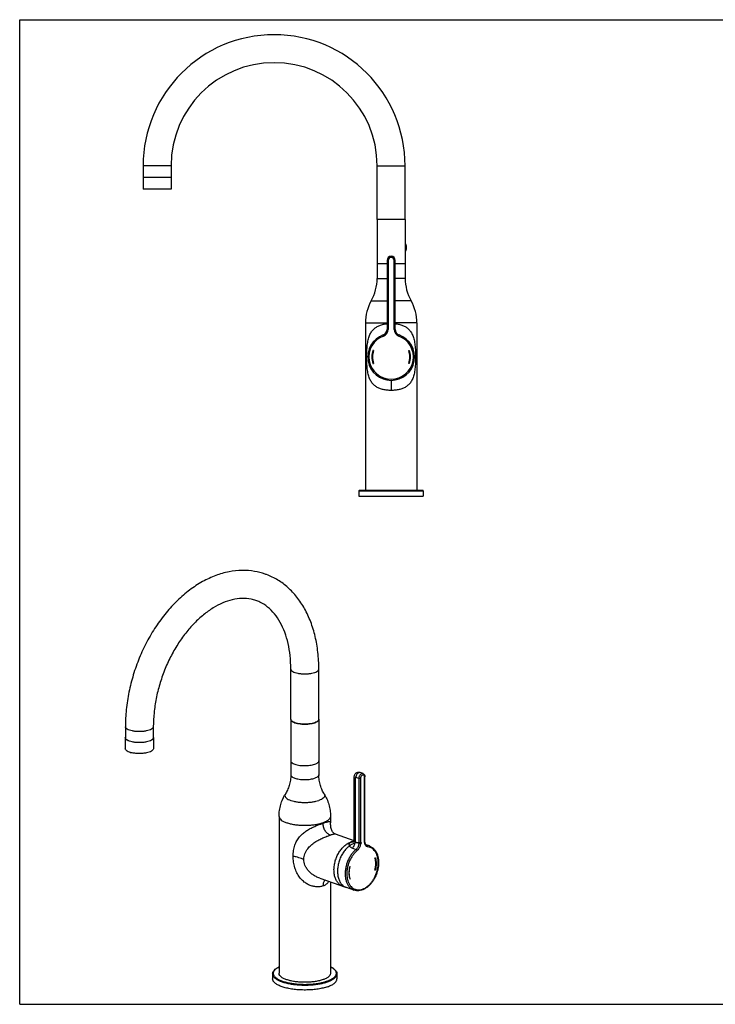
# Model space of a CAD drawing. Header units: millimetres. Extents: x 0 to 1189, y 0 to 841.
# Tile 1 of 2: x 0 to 594, y 0 to 841. Entities that reach past the tile are written whole.
import ezdxf

# ---------------------------------------------------------------- set-up
doc = ezdxf.new("R2010")
doc.units = ezdxf.units.MM
doc.header["$LTSCALE"] = 65.395
doc.layers.get('0').update_dxf_attribs({"linetype": 'CONTINUOUS'})
doc.layers.add('ACHSEN', color=7, linetype='CONTINUOUS')
doc.layers.add('FLAECHEN', color=7, linetype='CONTINUOUS')

msp = doc.modelspace()

# ---------------------------------------------------------------- linework, layer by layer
at = {"color": 7, "linetype": 'CONTINUOUS'}
for p, q in [((0, 0), (0, 841)), ((0, 841), (1189, 841)), ((105.5, 716.24), (105.5, 706.24)), ((129.4, 716.24), (129.4, 706.24)), ((305.5, 670.47), (305.5, 716.24)), ((329.4, 670.47), (329.4, 716.24)), ((105.45, 706.24), (105.45, 696.24)), ((129.45, 706.24), (105.45, 706.24)), ((129.45, 706.24), (129.45, 696.24)), ((129.45, 696.24), (105.45, 696.24)), ((329.45, 670.47), (305.45, 670.47)), ((305.45, 670.47), (305.45, 619.94)), ((329.45, 670.47), (329.45, 649.54)), ((329.45, 643.34), (329.45, 619.94)), ((313.95, 635.44), (313.95, 576.45)), ((320.95, 576.45), (320.95, 635.44)), ((302.42, 558.41), (301.95, 558.58)), ((332.49, 558.41), (332.96, 558.58)), ((301.95, 547.3), (302.42, 547.47)), ((332.96, 547.3), (332.49, 547.47)), ((344.45, 438.94), (290.45, 438.94)), ((231.73, 243.48), (231.73, 286.38)), ((255.63, 243.48), (255.63, 286.38)), ((90.31, 237.08), (90.31, 227.71)), ((114.21, 237.08), (114.21, 227.71)), ((231.68, 243.48), (231.68, 196.12)), ((255.68, 243.48), (255.68, 196.12)), ((90.26, 227.71), (90.26, 218.34)), ((114.26, 227.71), (114.26, 218.34)), ((285.61, 193.88), (285.61, 140.23)), ((293.44, 197.01), (290.97, 197.87)), ((295.06, 139.03), (295.06, 194.32)), ((303.63, 124.97), (303.96, 125.24)), ((303.63, 124.97), (303.64, 124.96)), ((303.64, 124.96), (303.98, 125.24)), ((303.96, 125.24), (303.98, 125.24)), ((282.36, 117.56), (282.03, 117.6)), ((282.03, 117.6), (282.05, 117.59)), ((282.38, 117.55), (282.05, 117.59)), ((282.36, 117.56), (282.38, 117.55)), ((303.63, 114.71), (303.64, 114.7)), ((303.98, 114.66), (303.64, 114.7)), ((282.03, 107.02), (282.05, 107.02)), ((282.05, 107.02), (282.38, 107.29)), ((0, 0), (1189, 0))]:
    msp.add_line(p, q, dxfattribs=at)
at = {"color": 9, "linetype": 'CONTINUOUS'}
for p, q in [((129.4, 716.24), (105.5, 716.24)), ((305.5, 716.24), (329.4, 716.24)), ((329.67, 643.34), (329.67, 649.54)), ((330.1, 643.57), (330.1, 649.31)), ((305.45, 632.64), (313.95, 632.64)), ((314.95, 635.44), (313.95, 635.44)), ((314.95, 635.44), (314.95, 576.45)), ((319.95, 635.44), (320.95, 635.44)), ((319.95, 576.45), (319.95, 635.44)), ((320.95, 632.64), (329.45, 632.64)), ((314.95, 576.45), (313.95, 576.45)), ((319.95, 576.45), (320.95, 576.45)), ((310.99, 570.81), (310.65, 571.75)), ((323.91, 570.81), (324.25, 571.75)), ((289.95, 438.44), (344.95, 438.44)), ((289.81, 192.84), (287.34, 193.71)), ((294.76, 138.79), (294.76, 194.07)), ((286.63, 193.01), (286.63, 138.66)), ((289.81, 192.84), (289.81, 137.55)), ((291.23, 192.84), (291.23, 137.55)), ((286.63, 138.66), (289.81, 137.55)), ((297.1, 135.68), (296.32, 135.96)), ((296.65, 135.79), (296.65, 135.79)), ((284.3, 133.44), (287.48, 132.33))]:
    msp.add_line(p, q, dxfattribs=at)
at = {"color": 7, "linetype": 'CONTINUOUS'}
msp.add_lwpolyline([(285.61, 140.23), (285.59, 139.97), (285.54, 139.64), (285.46, 139.34), (285.35, 139.08), (285.23, 138.85), (285.1, 138.67), (284.98, 138.53), (284.87, 138.42), (284.78, 138.34), (284.71, 138.29), (284.69, 138.28)], dxfattribs=at)
for centre, radius, start, end in [((217.45, 716.24), 111.95, 0, 180), ((217.45, 716.24), 88.05, 0, 180), ((329.67, 649.04), 0.5, 32.23095, 90), ((329.67, 643.84), 0.5, 270, 327.76905), ((317.45, 635.44), 3.5, 0, 180), ((308.95, 576.45), 5, 289.87687, 360), ((325.95, 576.45), 5, 180, 250.12313), ((317.45, 552.94), 20, 109.87687, 70.12313), ((317.45, 552.94), 16.5, 160, 200), ((317.45, 552.94), 16, 160, 200), ((317.45, 552.94), 16, 340, 20), ((317.45, 552.94), 16.5, 340, 20), ((290.45, 438.44), 0.5, 90, 180), ((344.45, 438.44), 0.5, 0, 90), ((99.05, 230.53), 16.04, 250.81051, 253.51044), ((99.56, 232.26), 17.84, 253.49435, 255.0682)]:
    msp.add_arc(centre, radius, start, end, dxfattribs=at)
at = {"color": 9, "linetype": 'CONTINUOUS'}
for centre, radius, start, end in [((317.45, 635.44), 2.5, 0, 180), ((308.95, 576.45), 6, 289.87687, 360), ((325.95, 576.45), 6, 180, 250.12313), ((317.45, 552.94), 19, 109.87687, 70.12313), ((297.39, 137.9), 2.23, 250.85512, 262.54283), ((295.96, 126.89), 8.86, 70.80083, 82.60748)]:
    msp.add_arc(centre, radius, start, end, dxfattribs=at)
at = {"color": 7, "linetype": 'CONTINUOUS'}
for points, knots in [([(209.81, 367.45), (206.88, 368.47), (200.37, 370.14), (189.92, 370.92), (178.66, 369.71), (167.25, 366.44), (155.92, 361.14), (144.92, 353.93), (134.48, 344.94), (124.81, 334.4), (116.09, 322.55), (108.45, 309.61), (102.02, 295.83), (96.89, 281.46), (93.14, 266.73), (90.85, 251.91), (90.31, 241.99), (90.31, 237.08)], [0, 0, 0, 0, 0.046015, 0.099347, 0.154872, 0.213397, 0.274802, 0.339995, 0.408169, 0.478949, 0.551962, 0.626344, 0.701784, 0.777492, 0.852786, 0.927095, 1, 1, 1, 1]), ([(255.63, 286.38), (255.63, 291.15), (255.14, 300.52), (252.85, 314.08), (249.04, 326.65), (243.81, 337.98), (237.26, 347.85), (229.54, 356.1), (220.79, 362.62), (213.96, 365.95), (210.22, 367.3), (209.81, 367.45)], [0, 0, 0, 0, 0.144092, 0.28297, 0.414955, 0.539964, 0.659044, 0.771382, 0.880072, 0.986958, 1, 1, 1, 1]), ([(201.95, 344.88), (200.59, 345.35), (196.64, 346.44), (189.77, 346.98), (181.51, 345.81), (173.19, 342.98), (164.93, 338.62), (156.82, 332.78), (148.99, 325.55), (141.59, 317.02), (134.78, 307.34), (128.74, 296.7), (123.59, 285.3), (119.47, 273.4), (116.46, 261.24), (114.64, 249.11), (114.21, 241.04), (114.21, 237.08)], [0, 0, 0, 0, 0.027468, 0.078234, 0.130933, 0.186427, 0.245852, 0.309415, 0.377626, 0.449844, 0.525587, 0.604145, 0.684259, 0.765027, 0.84536, 0.924077, 1, 1, 1, 1]), ([(231.73, 286.38), (231.73, 290.19), (231.36, 297.55), (229.63, 308.09), (226.81, 317.66), (222.95, 326.19), (218.04, 333.54), (212.15, 339.5), (206.56, 343.05), (203.04, 344.49), (201.95, 344.88)], [0, 0, 0, 0, 0.164026, 0.316215, 0.458588, 0.592265, 0.717638, 0.836912, 0.950247, 1, 1, 1, 1]), ([(235.2, 240.52), (234.58, 240.74), (233.52, 241.19), (232.26, 242.07), (231.72, 242.94), (231.69, 243.4), (231.69, 243.48)], [0, 0, 0, 0, 0.404582, 0.715725, 0.947899, 1, 1, 1, 1]), ([(231.81, 243.01), (231.91, 242.67), (232.44, 241.97), (233.65, 241.16), (234.66, 240.74), (235.23, 240.54)], [0, 0, 0, 0, 0.250393, 0.580558, 1, 1, 1, 1]), ([(255.65, 243.23), (255.62, 243.06), (255.42, 242.46), (254.54, 241.62), (253.02, 240.79), (250.98, 240.11), (248.53, 239.61), (245.81, 239.32), (242.97, 239.27), (240.17, 239.44), (237.57, 239.84), (235.94, 240.26), (235.2, 240.52)], [0, 0, 0, 0, 0.023881, 0.083159, 0.162464, 0.261908, 0.37805, 0.505581, 0.638166, 0.769055, 0.891635, 1, 1, 1, 1]), ([(235.23, 240.54), (235.92, 240.3), (237.41, 239.9), (239.79, 239.51), (242.36, 239.31), (245, 239.31), (247.58, 239.51), (249.96, 239.9), (252.04, 240.45), (253.71, 241.16), (254.92, 241.97), (255.45, 242.67), (255.56, 243.01)], [0, 0, 0, 0, 0.101076, 0.214869, 0.336688, 0.461246, 0.583065, 0.696858, 0.797934, 0.882689, 0.949404, 1, 1, 1, 1]), ([(93.78, 224.75), (93.12, 224.98), (91.99, 225.47), (90.67, 226.43), (90.26, 227.33), (90.26, 227.71)], [0, 0, 0, 0, 0.434682, 0.759838, 1, 1, 1, 1]), ([(90.51, 226.96), (90.42, 227.12), (90.33, 227.37), (90.32, 227.63), (90.32, 227.71)], [0, 0, 0, 0, 0.679163, 1, 1, 1, 1]), ([(114.26, 227.71), (114.26, 227.33), (113.85, 226.43), (112.53, 225.47), (110.62, 224.64), (108.16, 224.02), (105.31, 223.62), (102.26, 223.48), (99.21, 223.62), (96.37, 224.02), (94.59, 224.47), (93.78, 224.75)], [0, 0, 0, 0, 0.052529, 0.123649, 0.218725, 0.335502, 0.468235, 0.609363, 0.75049, 0.883223, 1, 1, 1, 1]), ([(93.81, 224.77), (93.2, 224.98), (92.14, 225.43), (91.03, 226.2), (90.6, 226.79), (90.51, 226.96)], [0, 0, 0, 0, 0.483021, 0.854487, 1, 1, 1, 1]), ([(114.02, 226.96), (113.82, 226.57), (113.08, 225.86), (111.56, 225.03), (109.53, 224.36), (107.09, 223.86), (104.38, 223.57), (101.55, 223.51), (98.76, 223.69), (96.17, 224.08), (94.55, 224.51), (93.81, 224.77)], [0, 0, 0, 0, 0.060729, 0.141973, 0.24385, 0.362834, 0.493485, 0.629314, 0.763405, 0.888984, 1, 1, 1, 1]), ([(93.78, 215.38), (93.12, 215.61), (91.99, 216.1), (90.67, 217.06), (90.26, 217.96), (90.26, 218.34)], [0, 0, 0, 0, 0.434682, 0.759838, 1, 1, 1, 1]), ([(114.26, 218.34), (114.26, 217.96), (113.85, 217.06), (112.53, 216.1), (110.62, 215.27), (108.16, 214.64), (105.31, 214.25), (102.26, 214.11), (99.21, 214.25), (96.78, 214.59), (95.4, 214.9), (94.97, 215.02)], [0, 0, 0, 0, 0.055677, 0.131059, 0.231832, 0.355607, 0.496295, 0.645879, 0.795463, 0.936151, 1, 1, 1, 1]), ([(290.97, 197.87), (290.67, 197.98), (290.06, 198.11), (289.12, 198.1), (288.22, 197.88), (287.37, 197.44), (286.63, 196.78), (286.05, 195.94), (285.69, 194.95), (285.61, 194.23), (285.61, 193.88)], [0, 0, 0, 0, 0.121569, 0.236954, 0.353817, 0.474559, 0.599352, 0.728023, 0.863004, 1, 1, 1, 1]), ([(293.44, 197.01), (293.56, 196.97), (293.88, 196.82), (294.34, 196.45), (294.75, 195.86), (295, 195.13), (295.06, 194.6), (295.06, 194.32)], [0, 0, 0, 0, 0.11611, 0.310556, 0.52349, 0.753583, 1, 1, 1, 1]), ([(292.34, 137.54), (291.96, 137.67), (290.71, 138.02), (288.45, 138.12), (285.64, 137.48), (282.87, 136.12), (280.22, 134.11), (277.79, 131.51), (275.66, 128.43), (273.91, 124.99), (272.61, 121.31), (271.81, 117.53), (271.61, 114.98), (271.61, 113.73)], [0, 0, 0, 0, 0.033788, 0.107968, 0.186811, 0.272231, 0.364852, 0.464189, 0.568915, 0.67713, 0.786598, 0.894971, 1, 1, 1, 1]), ([(296.65, 135.79), (296.45, 135.86), (296.06, 136.09), (295.62, 136.63), (295.3, 137.31), (295.1, 138.13), (295.06, 138.72), (295.06, 139.03)], [0, 0, 0, 0, 0.16949, 0.344023, 0.537373, 0.756161, 1, 1, 1, 1]), ([(298.87, 135.26), (299.54, 135.03), (300.85, 134.4), (302.59, 133.01), (304.08, 131.2), (305.26, 129.02), (306.12, 126.53), (306.63, 123.8), (306.78, 120.89), (306.58, 117.88), (306.04, 114.84), (305.16, 111.84), (303.97, 108.95), (302.5, 106.23), (300.78, 103.77), (299.41, 102.23), (298.65, 101.49), (298.59, 101.43)], [0, 0, 0, 0, 0.054383, 0.110671, 0.169994, 0.232953, 0.300026, 0.37119, 0.445796, 0.523215, 0.602467, 0.682718, 0.762907, 0.841973, 0.919098, 0.993311, 1, 1, 1, 1]), ([(303.63, 124.97), (303.81, 124.36), (304.11, 123.08), (304.32, 121.09), (304.32, 119), (304.09, 116.85), (303.81, 115.42), (303.63, 114.71)], [0, 0, 0, 0, 0.18407, 0.377547, 0.579205, 0.787361, 1, 1, 1, 1]), ([(303.64, 114.7), (303.87, 115.59), (304.21, 117.37), (304.38, 120.03), (304.22, 122.57), (303.88, 124.2), (303.64, 124.96)], [0, 0, 0, 0, 0.265198, 0.522575, 0.768426, 1, 1, 1, 1]), ([(303.98, 125.24), (304.22, 124.45), (304.57, 122.77), (304.74, 120.15), (304.56, 117.41), (304.21, 115.58), (303.98, 114.66)], [0, 0, 0, 0, 0.231574, 0.477425, 0.734802, 1, 1, 1, 1]), ([(271.61, 113.73), (271.61, 112.54), (271.78, 110.23), (272.56, 106.98), (273.86, 104.15), (275.63, 101.87), (277.49, 100.47), (278.73, 99.92), (279.17, 99.77)], [0, 0, 0, 0, 0.211708, 0.409306, 0.591621, 0.759804, 0.917727, 1, 1, 1, 1]), ([(282.03, 117.6), (281.85, 116.87), (281.55, 115.39), (281.32, 113.18), (281.32, 111.02), (281.54, 108.97), (281.84, 107.65), (282.03, 107.02)], [0, 0, 0, 0, 0.212639, 0.420795, 0.622453, 0.81593, 1, 1, 1, 1]), ([(282.05, 117.59), (281.82, 116.68), (281.47, 114.84), (281.29, 112.1), (281.45, 109.48), (281.81, 107.81), (282.05, 107.02)], [0, 0, 0, 0, 0.265198, 0.522575, 0.768426, 1, 1, 1, 1]), ([(282.38, 107.29), (282.15, 108.06), (281.81, 109.68), (281.64, 112.22), (281.82, 114.88), (282.16, 116.66), (282.38, 117.55)], [0, 0, 0, 0, 0.231574, 0.477425, 0.734802, 1, 1, 1, 1]), ([(298.59, 101.43), (297.99, 100.85), (296.69, 99.75), (294.56, 98.4), (292.29, 97.44), (290.01, 96.95), (287.79, 96.94), (286.37, 97.26), (285.71, 97.49)], [0, 0, 0, 0, 0.176604, 0.360316, 0.532813, 0.695513, 0.850177, 1, 1, 1, 1]), ([(216.18, 26), (216.18, 26.45), (216.35, 27.39), (217.11, 28.73), (218.34, 30), (219.91, 31.11), (221.09, 31.73), (221.68, 32.01)], [0, 0, 0, 0, 0.155166, 0.329221, 0.533188, 0.77057, 1, 1, 1, 1]), ([(259.24, 21.05), (258.22, 20.69), (256.01, 20.07), (252.49, 19.4), (248.67, 18.96), (244.69, 18.77), (240.67, 18.83), (236.76, 19.15), (233.07, 19.71), (229.74, 20.48), (226.88, 21.46), (224.56, 22.59), (222.86, 23.86), (221.88, 25.19), (221.69, 26.11), (221.69, 26.47)], [0, 0, 0, 0, 0.08043, 0.169799, 0.265663, 0.36524, 0.465568, 0.563651, 0.656598, 0.741775, 0.816974, 0.880652, 0.932331, 0.973437, 1, 1, 1, 1]), ([(265.68, 26.47), (265.68, 26.35), (265.65, 25.73), (265.12, 24.55), (263.73, 23.21), (261.72, 22.01), (260.12, 21.36), (259.24, 21.05)], [0, 0, 0, 0, 0.039714, 0.209976, 0.419916, 0.682757, 1, 1, 1, 1]), ([(265.69, 32.01), (266.3, 31.72), (267.5, 31.08), (269.07, 29.96), (270.28, 28.7), (271.01, 27.38), (271.18, 26.44), (271.18, 26)], [0, 0, 0, 0, 0.240664, 0.474001, 0.674528, 0.846056, 1, 1, 1, 1])]:
    msp.add_open_spline(points, degree=3, knots=knots, dxfattribs=at)
at = {"color": 9, "linetype": 'CONTINUOUS'}
for points, knots in [([(231.73, 286.38), (231.73, 286), (232.14, 285.1), (233.46, 284.15), (234.58, 283.66), (235.23, 283.43)], [0, 0, 0, 0, 0.240162, 0.565318, 1, 1, 1, 1]), ([(235.23, 283.43), (236.04, 283.15), (237.81, 282.7), (240.65, 282.3), (243.68, 282.17), (246.72, 282.3), (249.55, 282.7), (252, 283.32), (253.91, 284.15), (255.22, 285.1), (255.63, 286), (255.63, 286.38)], [0, 0, 0, 0, 0.116777, 0.24951, 0.390637, 0.531765, 0.664498, 0.781275, 0.876351, 0.947471, 1, 1, 1, 1]), ([(93.81, 234.14), (93.16, 234.37), (92.03, 234.85), (90.72, 235.81), (90.31, 236.7), (90.31, 237.08)], [0, 0, 0, 0, 0.434682, 0.759838, 1, 1, 1, 1]), ([(114.21, 237.08), (114.21, 236.7), (113.8, 235.81), (112.49, 234.85), (110.58, 234.03), (108.13, 233.4), (105.3, 233.01), (102.26, 232.87), (99.23, 233.01), (96.39, 233.4), (94.62, 233.86), (93.81, 234.14)], [0, 0, 0, 0, 0.052529, 0.123649, 0.218725, 0.335502, 0.468235, 0.609363, 0.75049, 0.883223, 1, 1, 1, 1]), ([(231.69, 208.02), (231.68, 207.95), (231.71, 207.56), (232.09, 206.82), (233.06, 206.02), (234.44, 205.31), (236.21, 204.71), (238.3, 204.25), (240.62, 203.95), (243.06, 203.82), (245.54, 203.86), (247.94, 204.08), (250.15, 204.46), (251.53, 204.84), (252.17, 205.07)], [0, 0, 0, 0, 0.009885, 0.052921, 0.108008, 0.178356, 0.263579, 0.361443, 0.468637, 0.581219, 0.694868, 0.805305, 0.908311, 1, 1, 1, 1]), ([(252.17, 205.07), (252.71, 205.25), (253.67, 205.65), (254.84, 206.41), (255.54, 207.21), (255.68, 207.79), (255.68, 208.02)], [0, 0, 0, 0, 0.355854, 0.642387, 0.863538, 1, 1, 1, 1]), ([(285.61, 193.88), (285.61, 193.85), (285.62, 193.72), (285.77, 193.47), (286.14, 193.21), (286.45, 193.08), (286.63, 193.01)], [0, 0, 0, 0, 0.052279, 0.284409, 0.595493, 1, 1, 1, 1]), ([(287.34, 193.71), (287.29, 193.72), (287.19, 193.74), (287.03, 193.73), (286.89, 193.66), (286.78, 193.55), (286.69, 193.39), (286.64, 193.21), (286.63, 193.08), (286.63, 193.01)], [0, 0, 0, 0, 0.135944, 0.263866, 0.390542, 0.523649, 0.668718, 0.827997, 1, 1, 1, 1]), ([(290.97, 197.87), (290.88, 197.9), (290.6, 197.97), (290.09, 197.96), (289.48, 197.74), (288.9, 197.33), (288.38, 196.78), (287.94, 196.1), (287.6, 195.34), (287.39, 194.53), (287.34, 193.98), (287.34, 193.71)], [0, 0, 0, 0, 0.044962, 0.137475, 0.238354, 0.349958, 0.47191, 0.601812, 0.735985, 0.870143, 1, 1, 1, 1]), ([(293.44, 197.01), (293.35, 197.04), (293.07, 197.11), (292.56, 197.09), (291.96, 196.87), (291.38, 196.47), (290.85, 195.92), (290.41, 195.24), (290.08, 194.47), (289.87, 193.67), (289.81, 193.11), (289.81, 192.84)], [0, 0, 0, 0, 0.044965, 0.137475, 0.238353, 0.349953, 0.471908, 0.601794, 0.735999, 0.870143, 1, 1, 1, 1]), ([(294.76, 194.07), (294.76, 194.26), (294.73, 194.6), (294.59, 195.09), (294.35, 195.48), (294.02, 195.76), (293.62, 195.89), (293.19, 195.88), (292.76, 195.72), (292.34, 195.43), (291.97, 195.04), (291.65, 194.55), (291.41, 194.01), (291.26, 193.43), (291.23, 193.04), (291.23, 192.84)], [0, 0, 0, 0, 0.08252, 0.158398, 0.227004, 0.289908, 0.350646, 0.413575, 0.482204, 0.55814, 0.641123, 0.729496, 0.820796, 0.912041, 1, 1, 1, 1]), ([(294.76, 194.07), (294.83, 194.1), (294.93, 194.14), (295.04, 194.24), (295.05, 194.3), (295.05, 194.32)], [0, 0, 0, 0, 0.509553, 0.863777, 1, 1, 1, 1]), ([(291.23, 192.84), (291.15, 192.81), (290.96, 192.77), (290.67, 192.74), (290.37, 192.74), (290.08, 192.77), (289.9, 192.81), (289.81, 192.84)], [0, 0, 0, 0, 0.182083, 0.39091, 0.60909, 0.817917, 1, 1, 1, 1]), ([(283.1, 138.33), (282.87, 138.25), (282.44, 138.06), (281.91, 137.66), (281.53, 137.13), (281.37, 136.49), (281.47, 135.79), (281.84, 135.06), (282.47, 134.39), (283.32, 133.83), (283.96, 133.56), (284.3, 133.44)], [0, 0, 0, 0, 0.101569, 0.194197, 0.280995, 0.368493, 0.464504, 0.575951, 0.70608, 0.849456, 1, 1, 1, 1]), ([(285.08, 138.65), (285, 138.65), (284.6, 138.63), (283.93, 138.56), (283.36, 138.42), (283.1, 138.33)], [0, 0, 0, 0, 0.119379, 0.592514, 1, 1, 1, 1]), ([(284.3, 133.44), (284.58, 133.68), (285.11, 134.23), (285.76, 135.2), (286.25, 136.3), (286.56, 137.47), (286.63, 138.27), (286.63, 138.66)], [0, 0, 0, 0, 0.186998, 0.386647, 0.593206, 0.799917, 1, 1, 1, 1]), ([(285.61, 140.23), (285.61, 140.2), (285.61, 140), (285.68, 139.64), (285.89, 139.2), (286.21, 138.85), (286.49, 138.71), (286.63, 138.66)], [0, 0, 0, 0, 0.049692, 0.295668, 0.541463, 0.774933, 1, 1, 1, 1]), ([(289.81, 137.55), (289.81, 137.23), (289.76, 136.57), (289.55, 135.59), (289.2, 134.63), (288.72, 133.74), (288.15, 132.96), (287.71, 132.52), (287.48, 132.33)], [0, 0, 0, 0, 0.164102, 0.336034, 0.5107, 0.682771, 0.847238, 1, 1, 1, 1]), ([(291.23, 137.55), (291.23, 137.17), (291.17, 136.38), (290.91, 135.2), (290.49, 134.05), (289.92, 132.98), (289.24, 132.05), (288.7, 131.52), (288.43, 131.29)], [0, 0, 0, 0, 0.163656, 0.335738, 0.510606, 0.682902, 0.847544, 1, 1, 1, 1]), ([(291.23, 137.55), (291.15, 137.52), (290.96, 137.48), (290.67, 137.45), (290.37, 137.45), (290.08, 137.48), (289.9, 137.52), (289.81, 137.55)], [0, 0, 0, 0, 0.182083, 0.39091, 0.60909, 0.817917, 1, 1, 1, 1]), ([(294.76, 138.79), (294.83, 138.81), (294.93, 138.85), (295.04, 138.95), (295.05, 139.01), (295.05, 139.03)], [0, 0, 0, 0, 0.509553, 0.863777, 1, 1, 1, 1]), ([(297.56, 134.47), (297.3, 134.51), (296.77, 134.66), (296.06, 135.13), (295.49, 135.82), (295.07, 136.7), (294.82, 137.71), (294.76, 138.42), (294.76, 138.79)], [0, 0, 0, 0, 0.142367, 0.289753, 0.447535, 0.619081, 0.804468, 1, 1, 1, 1]), ([(297.56, 134.47), (297.59, 134.57), (297.62, 134.78), (297.58, 135.08), (297.48, 135.35), (297.32, 135.57), (297.17, 135.66), (297.1, 135.68)], [0, 0, 0, 0, 0.221994, 0.439059, 0.642888, 0.829161, 1, 1, 1, 1]), ([(287.48, 132.33), (287.1, 132.02), (286.36, 131.36), (285.31, 130.27), (284.3, 129.09), (283.35, 127.82), (282.47, 126.47), (281.65, 125.05), (280.91, 123.57), (280.24, 122.04), (279.67, 120.48), (279.17, 118.88), (278.77, 117.23), (278.45, 115.53), (278.23, 113.8), (278.13, 112.05), (278.15, 110.33), (278.29, 108.68), (278.53, 107.12), (278.88, 105.68), (279.31, 104.35), (279.83, 103.12), (280.44, 101.98), (281.13, 100.94), (281.9, 100.01), (282.74, 99.19), (283.65, 98.5), (284.62, 97.93), (285.32, 97.63), (285.69, 97.5), (285.71, 97.49)], [0, 0, 0, 0, 0.036344, 0.073757, 0.112069, 0.151236, 0.191141, 0.23162, 0.272577, 0.313872, 0.355122, 0.396192, 0.437868, 0.480752, 0.524296, 0.567727, 0.610336, 0.651484, 0.690607, 0.727266, 0.761478, 0.794184, 0.826002, 0.856789, 0.88652, 0.915393, 0.943598, 0.97131, 0.998781, 1, 1, 1, 1]), ([(288.43, 131.29), (287.72, 130.7), (286.34, 129.38), (284.52, 127.1), (282.93, 124.54), (281.6, 121.75), (280.58, 118.81), (279.89, 115.81), (279.54, 112.8), (279.55, 109.89), (279.92, 107.14), (280.64, 104.63), (281.7, 102.41), (283.07, 100.56), (284.72, 99.12), (286.6, 98.15), (288.67, 97.68), (290.85, 97.72), (293.07, 98.27), (295.28, 99.3), (297.03, 100.51), (298.03, 101.37), (298.36, 101.68)], [0, 0, 0, 0, 0.054207, 0.111249, 0.170446, 0.230993, 0.292, 0.352545, 0.411738, 0.468777, 0.523015, 0.574025, 0.621671, 0.666189, 0.70824, 0.748886, 0.789457, 0.831295, 0.875505, 0.922791, 0.973434, 1, 1, 1, 1]), ([(288.43, 131.29), (288.4, 131.38), (288.32, 131.56), (288.16, 131.81), (287.95, 132.04), (287.73, 132.22), (287.56, 132.3), (287.48, 132.33)], [0, 0, 0, 0, 0.193306, 0.404874, 0.619803, 0.822584, 1, 1, 1, 1]), ([(298.36, 101.68), (298.71, 102), (299.72, 103.01), (301.28, 104.9), (302.9, 107.43), (304.26, 110.2), (305.32, 113.13), (306.05, 116.13), (306.43, 119.14), (306.46, 122.06), (306.13, 124.83), (305.44, 127.38), (304.43, 129.63), (303.09, 131.53), (301.47, 133.01), (299.61, 134.04), (298.25, 134.38), (297.56, 134.47)], [0, 0, 0, 0, 0.035775, 0.110059, 0.187265, 0.26636, 0.346188, 0.425543, 0.503251, 0.578247, 0.649659, 0.71689, 0.779716, 0.83839, 0.893712, 0.947021, 1, 1, 1, 1]), ([(216.18, 26), (216.18, 25.86), (216.21, 25.47), (216.37, 24.81), (216.72, 24.07), (217.24, 23.34), (217.91, 22.63), (218.74, 21.95), (219.71, 21.28), (220.83, 20.65), (222.09, 20.05), (223.48, 19.49), (224.98, 18.96), (226.6, 18.48), (228.33, 18.04), (230.14, 17.65), (232.04, 17.31), (234.01, 17.02), (236.03, 16.79), (238.11, 16.61), (240.21, 16.48), (242.34, 16.42), (244.48, 16.41), (246.61, 16.46), (248.72, 16.57), (250.8, 16.73), (252.85, 16.96), (254.84, 17.23), (256.71, 17.55), (258.37, 17.89), (259.81, 18.23), (261.05, 18.57), (262.14, 18.89), (262.81, 19.12), (263.13, 19.23)], [0, 0, 0, 0, 0.008333, 0.023435, 0.039486, 0.05695, 0.076163, 0.097344, 0.120616, 0.146025, 0.173562, 0.203175, 0.234775, 0.268244, 0.303446, 0.34022, 0.378392, 0.417771, 0.458157, 0.49935, 0.541137, 0.583281, 0.625569, 0.667831, 0.70977, 0.75098, 0.791642, 0.832054, 0.870207, 0.903744, 0.932746, 0.957975, 0.980164, 1, 1, 1, 1]), ([(221.68, 31.93), (221.44, 31.81), (220.87, 31.52), (219.99, 31), (219.09, 30.38), (218.29, 29.7), (217.64, 28.99), (217.16, 28.28), (216.83, 27.54), (216.67, 26.8), (216.68, 26.05), (216.86, 25.3), (217.21, 24.57), (217.72, 23.86), (218.38, 23.16), (219.19, 22.49), (220.15, 21.84), (221.25, 21.22), (222.48, 20.63), (223.84, 20.07), (225.32, 19.56), (226.92, 19.08), (228.61, 18.65), (230.39, 18.27), (232.25, 17.93), (234.18, 17.65), (236.17, 17.42), (238.21, 17.25), (240.28, 17.13), (242.37, 17.06), (244.46, 17.05), (246.56, 17.1), (248.63, 17.21), (250.67, 17.37), (252.69, 17.59), (254.64, 17.86), (256.47, 18.17), (258.1, 18.51), (259.52, 18.84), (260.74, 19.17), (261.8, 19.49), (262.46, 19.71), (262.77, 19.82)], [0, 0, 0, 0, 0.014207, 0.033416, 0.053081, 0.071589, 0.088035, 0.102895, 0.116656, 0.129667, 0.142418, 0.155477, 0.169358, 0.184461, 0.201076, 0.219393, 0.239518, 0.261492, 0.285306, 0.310915, 0.338242, 0.367186, 0.397628, 0.429431, 0.462441, 0.496496, 0.531422, 0.567045, 0.603183, 0.639629, 0.676199, 0.712747, 0.749015, 0.784654, 0.819818, 0.854766, 0.88776, 0.916762, 0.941842, 0.963659, 0.982848, 1, 1, 1, 1]), ([(262.77, 19.82), (263.07, 19.92), (263.67, 20.14), (264.57, 20.5), (265.49, 20.91), (266.43, 21.39), (267.37, 21.94), (268.28, 22.57), (269.08, 23.25), (269.72, 23.95), (270.21, 24.67), (270.54, 25.4), (270.69, 26.15), (270.68, 26.89), (270.5, 27.64), (270.16, 28.37), (269.65, 29.09), (268.99, 29.78), (268.17, 30.46), (267.22, 31.1), (266.37, 31.59), (265.84, 31.85), (265.68, 31.93)], [0, 0, 0, 0, 0.05082, 0.102442, 0.156018, 0.212245, 0.271306, 0.331768, 0.388675, 0.439239, 0.484931, 0.527242, 0.567245, 0.606448, 0.646603, 0.68928, 0.735716, 0.786803, 0.843123, 0.904999, 0.97256, 1, 1, 1, 1]), ([(263.13, 19.23), (263.43, 19.33), (264.04, 19.55), (264.96, 19.92), (265.89, 20.34), (266.85, 20.83), (267.81, 21.39), (268.73, 22.03), (269.55, 22.72), (270.21, 23.43), (270.7, 24.17), (271.03, 24.91), (271.17, 25.53), (271.18, 25.89), (271.18, 26)], [0, 0, 0, 0, 0.086989, 0.175337, 0.267033, 0.363265, 0.464348, 0.567828, 0.665221, 0.751759, 0.829958, 0.90237, 0.970834, 1, 1, 1, 1])]:
    msp.add_open_spline(points, degree=3, knots=knots, dxfattribs=at)
at = {"color": 7, "linetype": 'CONTINUOUS'}
for points in [[(231.74, 243.48), (231.74, 243.32), (231.76, 243.16), (231.81, 243.01)], [(255.56, 243.01), (255.6, 243.16), (255.63, 243.32), (255.63, 243.48)], [(255.68, 243.48), (255.68, 243.4), (255.67, 243.31), (255.65, 243.23)], [(90.26, 227.71), (90.26, 227.8), (90.27, 227.89), (90.29, 227.98)], [(114.21, 227.71), (114.2, 227.45), (114.13, 227.19), (114.02, 226.96)], [(114.23, 227.98), (114.25, 227.89), (114.26, 227.8), (114.26, 227.71)]]:
    msp.add_open_spline(points, degree=3, dxfattribs=at)
at = {"layer": 'ACHSEN', "color": 7, "linetype": 'CONTINUOUS'}
for p, q in [((329.45, 649.54), (329.67, 649.54)), ((330.4, 648.24), (330.4, 644.64)), ((329.45, 643.34), (329.67, 643.34)), ((289.95, 438.44), (289.95, 433.94)), ((344.95, 438.44), (344.95, 433.94)), ((289.95, 433.94), (344.95, 433.94)), ((298.87, 135.26), (295.92, 136.3)), ((285.71, 97.49), (276.17, 100.82)), ((216.18, 26), (216.18, 21.79)), ((271.18, 26), (271.18, 21.79))]:
    msp.add_line(p, q, dxfattribs=at)
for centre, radius, start, end in [((328.4, 648.24), 2, 0, 32.23095), ((328.4, 644.64), 2, 327.76905, 360), ((279.08, 109.16), 8.83, 244.15323, 248.34665), ((279.06, 109.11), 8.78, 248.35377, 250.78621)]:
    msp.add_arc(centre, radius, start, end, dxfattribs=at)
for points, knots in [([(275.23, 101.21), (275.03, 101.3), (274.45, 101.61), (273.54, 102.23), (272.53, 103.14), (271.62, 104.21), (270.82, 105.42), (270.14, 106.77), (269.57, 108.23), (269.13, 109.81), (268.82, 111.48), (268.64, 113.22), (268.59, 115.03), (268.67, 116.88), (268.89, 118.75), (269.24, 120.64), (269.72, 122.51), (270.32, 124.36), (271.03, 126.17), (271.86, 127.91), (272.79, 129.58), (273.81, 131.16), (274.92, 132.62), (276.1, 133.97), (277.35, 135.18), (278.65, 136.24), (279.98, 137.15), (281.34, 137.9), (282.28, 138.29), (282.75, 138.45)], [0, 0, 0, 0, 0.014415, 0.043613, 0.073554, 0.104496, 0.136635, 0.170106, 0.20498, 0.24127, 0.278936, 0.317895, 0.358023, 0.399167, 0.441144, 0.483755, 0.526783, 0.570005, 0.61319, 0.65611, 0.698543, 0.740278, 0.781118, 0.820892, 0.859453, 0.896691, 0.932535, 0.966961, 1, 1, 1, 1]), ([(285.32, 139.03), (284.92, 138.99), (284.05, 138.85), (283.2, 138.61), (282.75, 138.45)], [0, 0, 0, 0, 0.459154, 1, 1, 1, 1]), ([(263.13, 15.01), (262.53, 14.8), (261.27, 14.4), (259.31, 13.88), (257.23, 13.43), (255.03, 13.04), (252.75, 12.72), (250.39, 12.48), (247.98, 12.3), (245.53, 12.21), (243.07, 12.19), (240.61, 12.25), (238.18, 12.38), (235.79, 12.59), (233.47, 12.87), (231.22, 13.23), (229.08, 13.65), (227.06, 14.13), (225.16, 14.68), (223.42, 15.29), (221.84, 15.94), (220.43, 16.64), (219.21, 17.39), (218.18, 18.17), (217.35, 18.98), (216.73, 19.82), (216.33, 20.68), (216.19, 21.35), (216.18, 21.71), (216.18, 21.79)], [0, 0, 0, 0, 0.037798, 0.077962, 0.120255, 0.16441, 0.210135, 0.257121, 0.305043, 0.353566, 0.402347, 0.451042, 0.499307, 0.546802, 0.593198, 0.638175, 0.681434, 0.722694, 0.761703, 0.79824, 0.832126, 0.863231, 0.891491, 0.916926, 0.939673, 0.960023, 0.978474, 0.995757, 1, 1, 1, 1]), ([(263.13, 15.01), (263.69, 15.2), (264.76, 15.61), (266.25, 16.29), (267.57, 17.01), (268.7, 17.77), (269.63, 18.57), (270.35, 19.4), (270.86, 20.25), (271.13, 21.05), (271.18, 21.57), (271.18, 21.79)], [0, 0, 0, 0, 0.160353, 0.308312, 0.443426, 0.565581, 0.675113, 0.772968, 0.86092, 0.941761, 1, 1, 1, 1])]:
    msp.add_open_spline(points, degree=3, knots=knots, dxfattribs=at)
at = {"layer": 'FLAECHEN', "color": 7, "linetype": 'CONTINUOUS'}
for p, q in [((305.45, 632.64), (305.45, 619.94)), ((329.45, 632.64), (329.45, 619.94)), ((295.45, 581.99), (295.45, 438.94)), ((339.45, 581.99), (339.45, 438.94)), ((231.68, 208.02), (231.68, 196.12)), ((255.68, 208.02), (255.68, 196.12)), ((221.68, 160.55), (221.68, 26.47)), ((265.68, 160.55), (265.68, 154.91)), ((265.69, 154.39), (265.68, 154.91)), ((265.68, 154.91), (265.68, 154.91)), ((269.56, 145.48), (285.58, 139.9)), ((256.4, 107.71), (279.17, 99.77)), ((265.68, 104.47), (265.68, 26.47))]:
    msp.add_line(p, q, dxfattribs=at)
at = {"layer": 'FLAECHEN', "color": 9, "linetype": 'CONTINUOUS'}
for p, q in [((305.45, 619.94), (313.95, 619.94)), ((329.45, 619.94), (320.95, 619.94)), ((300.45, 600.97), (313.95, 600.97)), ((334.45, 600.97), (320.95, 600.97)), ((295.45, 581.99), (313.95, 581.99)), ((339.45, 581.99), (320.95, 581.99)), ((297.29, 552.94), (296.53, 552.94)), ((337.62, 552.94), (338.38, 552.94))]:
    msp.add_line(p, q, dxfattribs=at)
at = {"layer": 'FLAECHEN', "color": 7, "linetype": 'CONTINUOUS'}
msp.add_lwpolyline([(269.58, 145.47), (269.4, 145.55), (269.03, 145.73), (268.64, 146), (268.24, 146.35), (267.84, 146.79), (267.46, 147.32), (267.1, 147.93), (266.77, 148.61), (266.48, 149.35), (266.24, 150.14), (266.05, 150.96), (265.89, 151.81), (265.79, 152.67), (265.72, 153.54), (265.69, 154.39)], dxfattribs=at)
for centre, start, end in [((266.95, 619.94), 330.47373, 360), ((367.95, 619.94), 180, 209.52627), ((333.95, 581.99), 150.47373, 180), ((300.95, 581.99), 0, 29.52627)]:
    msp.add_arc(centre, 38.5, start, end, dxfattribs=at)
at = {"layer": 'FLAECHEN', "color": 9, "linetype": 'CONTINUOUS'}
for centre, radius, start, end in [((257.76, 178.04), 2.97, 28.96932, 31.29825), ((238.72, 194.4), 21.45, 250.80155, 251.22298), ((248.71, 194.21), 21.24, 288.79237, 289.21644), ((270.08, 128.13), 28.65, 105.4991, 105.74902)]:
    msp.add_arc(centre, radius, start, end, dxfattribs=at)
for points, knots in [([(296.53, 552.94), (296.53, 554.68), (296.61, 558.09), (297, 562.98), (297.74, 567.4), (298.87, 571.19), (300.47, 574.29), (302.48, 576.75), (304.9, 578.61), (307.68, 579.97), (310.73, 580.89), (312.86, 581.24), (313.95, 581.35)], [0, 0, 0, 0, 0.138787, 0.271494, 0.391168, 0.495677, 0.585836, 0.667465, 0.746837, 0.827689, 0.912635, 1, 1, 1, 1]), ([(320.95, 581.35), (322.04, 581.24), (324.18, 580.89), (327.23, 579.98), (330, 578.62), (332.42, 576.76), (334.44, 574.3), (336.03, 571.19), (337.17, 567.4), (337.91, 562.98), (338.3, 558.08), (338.38, 554.68), (338.38, 552.94)], [0, 0, 0, 0, 0.087174, 0.172224, 0.252869, 0.331807, 0.414135, 0.504471, 0.608528, 0.72862, 0.861198, 1, 1, 1, 1]), ([(317.45, 524.34), (316.31, 524.34), (314.05, 524.45), (310.75, 524.99), (307.68, 525.9), (304.9, 527.27), (302.48, 529.13), (300.45, 531.59), (298.87, 534.71), (297.73, 538.49), (297, 542.91), (296.61, 547.8), (296.53, 551.2), (296.53, 552.94)], [0, 0, 0, 0, 0.083522, 0.164972, 0.242781, 0.316729, 0.389362, 0.464522, 0.547136, 0.642261, 0.751847, 0.873198, 1, 1, 1, 1]), ([(338.38, 552.94), (338.38, 551.2), (338.3, 547.79), (337.91, 542.9), (337.17, 538.48), (336.04, 534.69), (334.45, 531.6), (332.44, 529.14), (330.01, 527.27), (327.24, 525.91), (324.16, 524.99), (320.87, 524.45), (318.6, 524.34), (317.45, 524.34)], [0, 0, 0, 0, 0.126965, 0.248386, 0.358053, 0.4535, 0.535459, 0.610376, 0.68305, 0.756966, 0.834838, 0.916347, 1, 1, 1, 1]), ([(317.45, 532.94), (317.45, 532.72), (317.45, 531.88), (317.45, 530.11), (317.45, 527.46), (317.45, 525.44), (317.45, 524.34)], [0, 0, 0, 0, 0.076121, 0.292893, 0.617316, 1, 1, 1, 1]), ([(231.68, 196.12), (231.69, 195.92), (231.79, 195.42), (232.33, 194.7), (233.25, 194), (234.52, 193.38), (236.08, 192.85), (237.89, 192.43), (239.9, 192.13), (242.04, 191.95), (244.23, 191.92), (246.4, 192.02), (248.49, 192.26), (250.41, 192.63), (251.61, 192.97), (252.17, 193.16)], [0, 0, 0, 0, 0.026545, 0.067652, 0.119332, 0.18301, 0.258211, 0.34339, 0.436339, 0.534424, 0.634754, 0.734332, 0.830198, 0.919569, 1, 1, 1, 1]), ([(255.68, 196.12), (255.68, 196.06), (255.66, 195.71), (255.37, 195.07), (254.62, 194.34), (253.52, 193.68), (252.65, 193.33), (252.17, 193.16)], [0, 0, 0, 0, 0.039795, 0.210043, 0.419965, 0.682783, 1, 1, 1, 1]), ([(227.06, 179.58), (227.04, 179.55), (226.82, 179.17), (226.55, 178.34), (226.97, 177.04), (228.04, 175.93), (229.65, 174.93), (230.94, 174.4), (231.66, 174.15)], [0, 0, 0, 0, 0.013017, 0.160329, 0.307642, 0.488347, 0.718332, 1, 1, 1, 1]), ([(260.36, 179.48), (260.56, 179.13), (260.81, 178.33), (260.4, 177.04), (259.33, 175.93), (257.72, 174.93), (256.43, 174.4), (255.7, 174.15)], [0, 0, 0, 0, 0.147822, 0.297329, 0.480726, 0.714137, 1, 1, 1, 1]), ([(231.81, 174.09), (232.61, 173.82), (234.38, 173.33), (237.24, 172.81), (240.4, 172.48), (243.68, 172.37), (246.96, 172.48), (250.12, 172.81), (252.98, 173.33), (254.76, 173.82), (255.56, 174.09)], [0, 0, 0, 0, 0.104752, 0.228938, 0.362146, 0.499991, 0.637836, 0.771044, 0.89523, 1, 1, 1, 1]), ([(221.69, 160.55), (221.69, 160.19), (221.88, 159.27), (222.86, 157.94), (224.56, 156.67), (226.88, 155.54), (229.74, 154.56), (233.07, 153.79), (236.76, 153.23), (240.67, 152.91), (244.69, 152.85), (248.67, 153.04), (252.49, 153.48), (256.01, 154.15), (258.22, 154.77), (259.24, 155.13)], [0, 0, 0, 0, 0.026545, 0.067652, 0.119332, 0.18301, 0.258211, 0.34339, 0.436339, 0.534424, 0.634754, 0.734332, 0.830198, 0.919569, 1, 1, 1, 1]), ([(265.68, 160.55), (265.68, 160.43), (265.65, 159.81), (265.12, 158.63), (263.73, 157.29), (261.72, 156.09), (260.12, 155.44), (259.24, 155.13)], [0, 0, 0, 0, 0.039795, 0.210043, 0.419965, 0.682783, 1, 1, 1, 1]), ([(233.7, 126.49), (233.7, 128.1), (233.93, 131.26), (235, 135.75), (236.76, 139.71), (239.04, 143.05), (241.7, 145.75), (244.57, 147.96), (247.58, 149.78), (250.64, 151.31), (253.65, 152.61), (256.51, 153.73), (258.36, 154.4), (259.24, 154.71)], [0, 0, 0, 0, 0.11736, 0.229377, 0.333659, 0.430785, 0.521558, 0.608376, 0.693572, 0.776705, 0.857068, 0.932458, 1, 1, 1, 1]), ([(259.24, 154.71), (259.98, 154.96), (260.99, 155.31), (262.03, 155.62), (262.31, 155.7)], [0, 0, 0, 0, 0.731924, 1, 1, 1, 1]), ([(265.32, 144.53), (264.46, 144.82), (263.23, 145.63), (261.9, 147.06), (260.98, 148.38), (260.23, 149.86), (259.49, 151.95), (259.24, 153.61), (259.24, 154.71)], [0, 0, 0, 0, 0.218238, 0.340597, 0.469596, 0.602911, 0.737741, 1, 1, 1, 1]), ([(262.43, 155.73), (262.7, 155.81), (263.4, 155.99), (264.34, 156.18), (265.4, 156.05), (265.61, 155.51), (265.66, 155.26)], [0, 0, 0, 0, 0.231338, 0.580413, 0.799384, 1, 1, 1, 1]), ([(259.19, 142.19), (260.26, 142.64), (262.29, 143.45), (264.35, 144.19), (265.32, 144.53)], [0, 0, 0, 0, 0.529639, 1, 1, 1, 1]), ([(265.32, 144.53), (265.73, 144.67), (266.51, 144.94), (267.6, 145.29), (268.52, 145.52), (269.17, 145.58), (269.49, 145.5), (269.57, 145.47)], [0, 0, 0, 0, 0.298852, 0.562064, 0.778366, 0.946935, 1, 1, 1, 1]), ([(242.91, 123.73), (242.91, 124.57), (243.08, 126.25), (243.76, 128.65), (244.8, 130.83), (246.45, 133.33), (248.85, 135.93), (251.55, 138.03), (253.8, 139.47), (255.54, 140.46), (257.31, 141.35), (258.53, 141.9), (259.16, 142.17), (259.19, 142.19)], [0, 0, 0, 0, 0.096356, 0.193103, 0.286403, 0.374111, 0.537237, 0.691098, 0.767744, 0.844971, 0.921631, 0.995529, 1, 1, 1, 1]), ([(242.91, 123.73), (242.21, 123.98), (240.79, 124.49), (238.6, 125.26), (236.24, 125.97), (234.57, 126.33), (233.7, 126.49)], [0, 0, 0, 0, 0.231535, 0.469942, 0.723047, 1, 1, 1, 1]), ([(259.24, 101.09), (258.39, 100.8), (256.56, 100.38), (253.67, 100.29), (250.62, 100.73), (247.53, 101.74), (244.5, 103.36), (241.62, 105.64), (239, 108.65), (236.75, 112.38), (235.02, 116.74), (233.95, 121.52), (233.7, 124.83), (233.7, 126.49)], [0, 0, 0, 0, 0.06421, 0.133416, 0.206885, 0.283826, 0.365106, 0.451963, 0.546178, 0.649927, 0.762843, 0.881338, 1, 1, 1, 1]), ([(256.44, 107.7), (255.86, 107.9), (254.29, 108.51), (251.78, 109.81), (249.09, 111.7), (246.77, 113.94), (245, 116.34), (243.78, 118.79), (243.07, 121.26), (242.91, 122.92), (242.91, 123.73)], [0, 0, 0, 0, 0.082562, 0.226058, 0.378391, 0.524167, 0.656646, 0.777538, 0.890993, 1, 1, 1, 1]), ([(260.97, 106.12), (260.7, 105.85), (260.19, 105.19), (259.65, 104), (259.31, 102.6), (259.24, 101.61), (259.24, 101.09)], [0, 0, 0, 0, 0.210747, 0.453914, 0.717475, 1, 1, 1, 1]), ([(264.19, 104.99), (263.92, 104.53), (263.15, 103.46), (261.49, 102.06), (260.02, 101.37), (259.24, 101.09)], [0, 0, 0, 0, 0.247748, 0.612821, 1, 1, 1, 1])]:
    msp.add_open_spline(points, degree=3, knots=knots, dxfattribs=at)
at = {"layer": 'FLAECHEN', "color": 7, "linetype": 'CONTINUOUS'}
for points, knots in [([(231.68, 196.12), (231.68, 194.57), (231.46, 191.49), (230.49, 187.05), (229.01, 183.06), (227.73, 180.66), (227.06, 179.58)], [0, 0, 0, 0, 0.267872, 0.531242, 0.781658, 1, 1, 1, 1]), ([(260.3, 179.58), (259.64, 180.65), (258.37, 183.04), (256.89, 187.02), (255.91, 191.46), (255.68, 194.56), (255.68, 196.12)], [0, 0, 0, 0, 0.216907, 0.466115, 0.729893, 1, 1, 1, 1]), ([(221.68, 160.55), (221.68, 162.25), (221.92, 165.65), (222.98, 170.65), (224.7, 175.33), (226.23, 178.24), (227.06, 179.58)], [0, 0, 0, 0, 0.254586, 0.509235, 0.762856, 1, 1, 1, 1]), ([(260.3, 179.58), (261.13, 178.25), (262.66, 175.36), (264.37, 170.69), (265.44, 165.68), (265.68, 162.27), (265.68, 160.55)], [0, 0, 0, 0, 0.235793, 0.488304, 0.743323, 1, 1, 1, 1])]:
    msp.add_open_spline(points, degree=3, knots=knots, dxfattribs=at)
at = {"layer": 'FLAECHEN', "color": 9, "linetype": 'CONTINUOUS'}
msp.add_open_spline([(265.66, 155.26), (265.68, 155.14), (265.69, 155.03), (265.7, 154.91)], degree=3, dxfattribs=at)

doc.saveas('drawing.dxf')
